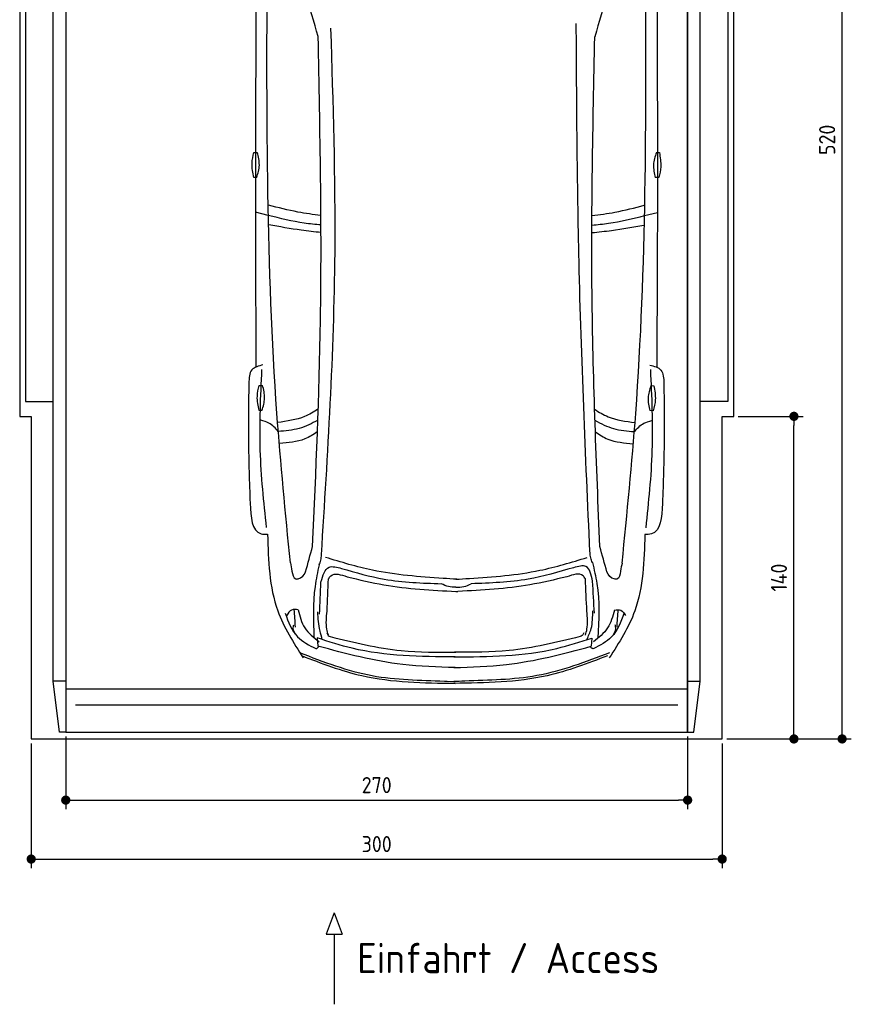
# Model space of a CAD drawing. Header units: millimetres. Extents: x -20 to 3611, y -1152 to 5573.
# Tile 1 of 3: x 0 to 3611, y -1152 to 3121. Entities that reach past the tile are written whole.
import ezdxf

# ---------------------------------------------------------------- set-up
doc = ezdxf.new("R2010")
doc.units = ezdxf.units.MM
for name, color, linetype in [('4', 3, 'Continuous'), ('5', 3, 'Continuous'), ('Car', 10, 'Continuous')]:
    doc.layers.add(name, color=color, linetype=linetype)
doc.styles.get("Standard").update_dxf_attribs({"font": 'ISOCP.SHX'})
doc.dimstyles.new('GEN-ISO', dxfattribs={"dimscale": 20, "dimtxt": 3.5, "dimasz": 2, "dimexe": 2, "dimexo": 1, "dimgap": 1.5, "dimtad": 1, "dimdec": 1, "dimdsep": 46, "dimtxsty": 'STANDARD', "dimblk": 'PUNKT', "dimcen": 2, "dimclrd": 256, "dimclre": 256, "dimclrt": 2, "dimadec": 0, "dimazin": 0, "dimtp": 0.1, "dimtm": 0.1, "dimtfac": 0.71, "dimtdec": 1, "dimtmove": 2, "dimatfit": 3, "dimldrblk": 'PUNKT', "dimfxl": 1, "dimtolj": 1, "dimarcsym": 0})

# ---------------------------------------------------------------- blocks, each defined once
blk = doc.blocks.new('PUNKT')
at = {"layer": '4', "color": 0, "linetype": 'ByBlock'}
blk.add_line((-0.5, 0), (-1, 0), dxfattribs=at)
at = {"layer": '4', "color": 0, "linetype": 'ByBlock', "const_width": 0.5}
blk.add_lwpolyline([(-0.25, 0, 1), (0.25, 0, 1)], format="xyb", close=True, dxfattribs=at)
blk = doc.blocks.new('*D5')
at = {"layer": '5', "lineweight": -2}
for p, q in [((3120, 5200), (3610.6, 5200)), ((3570.6, 40), (3570.6, 5160)), ((3070, 0), (3610.6, 0))]:
    blk.add_line(p, q, dxfattribs=at)
at = {"layer": 'DEFPOINTS', "color": 0}
for p in [(3100, 5200), (3570.6, 5200), (3050, 0)]:
    blk.add_point(p, dxfattribs=at)
at = {"layer": '5', "lineweight": -2, "xscale": 40, "yscale": 40, "zscale": 40}
for p, rotation in [((3570.6, 5200), 90), ((3570.6, 0), 270)]:
    blk.add_blockref('PUNKT', p, dxfattribs=dict(at, rotation=rotation))
at = {"layer": '5', "color": 2, "insert": (3505.6, 2600), "char_height": 70, "attachment_point": 5, "rotation": 90}
blk.add_mtext('\\A1;520', dxfattribs=at)
blk = doc.blocks.new('*D6')
at = {"layer": '5', "lineweight": -2}
for p, q in [((3120, 1400), (3401.5, 1400)), ((3361.5, 40), (3361.5, 1360)), ((3070, 0), (3401.5, 0))]:
    blk.add_line(p, q, dxfattribs=at)
at = {"layer": 'DEFPOINTS', "color": 0}
for p in [(3100, 1400), (3361.5, 1400), (3050, 0)]:
    blk.add_point(p, dxfattribs=at)
at = {"layer": '5', "lineweight": -2, "xscale": 40, "yscale": 40, "zscale": 40}
for p, rotation in [((3361.5, 1400), 90), ((3361.5, 0), 270)]:
    blk.add_blockref('PUNKT', p, dxfattribs=dict(at, rotation=rotation))
at = {"layer": '5', "color": 2, "insert": (3296.5, 700), "char_height": 70, "attachment_point": 5, "rotation": 90}
blk.add_mtext('\\A1;140', dxfattribs=at)
blk = doc.blocks.new('*D7')
at = {"layer": '5', "lineweight": -2}
for p, q in [((50, -20), (50, -561.3)), ((3050, -20), (3050, -561.3)), ((90, -521.3), (3010, -521.3))]:
    blk.add_line(p, q, dxfattribs=at)
at = {"layer": 'DEFPOINTS', "color": 0}
for p in [(50, 0), (3050, 0), (3050, -521.3)]:
    blk.add_point(p, dxfattribs=at)
at = {"layer": '5', "lineweight": -2, "xscale": 40, "yscale": 40, "zscale": 40, "rotation": 180}
blk.add_blockref('PUNKT', (50, -521.3), dxfattribs=at)
at = {"layer": '5', "lineweight": -2, "xscale": 40, "yscale": 40, "zscale": 40}
blk.add_blockref('PUNKT', (3050, -521.3), dxfattribs=at)
at = {"layer": '5', "color": 2, "insert": (1550, -456.3), "char_height": 70, "attachment_point": 5}
blk.add_mtext('300', dxfattribs=at)
blk = doc.blocks.new('*D8')
at = {"layer": '5', "lineweight": -2}
for p, q in [((200, 10), (200, -305.5)), ((2900, 10), (2900, -305.5)), ((240, -265.5), (2860, -265.5))]:
    blk.add_line(p, q, dxfattribs=at)
at = {"layer": 'DEFPOINTS', "color": 0}
for p in [(200, 30), (2900, 30), (2900, -265.5)]:
    blk.add_point(p, dxfattribs=at)
at = {"layer": '5', "lineweight": -2, "xscale": 40, "yscale": 40, "zscale": 40, "rotation": 180}
blk.add_blockref('PUNKT', (200, -265.5), dxfattribs=at)
at = {"layer": '5', "lineweight": -2, "xscale": 40, "yscale": 40, "zscale": 40}
blk.add_blockref('PUNKT', (2900, -265.5), dxfattribs=at)
at = {"layer": '5', "color": 2, "insert": (1550, -200.5), "char_height": 70, "attachment_point": 5}
blk.add_mtext('270', dxfattribs=at)

msp = doc.modelspace()

# ---------------------------------------------------------------- linework, layer by layer
for p, q in [((172.5, 30), (145, 250)), ((200, 250), (145, 250)), ((200, 218), (2900, 218)), ((2900, 250), (2955, 250)), ((2927.5, 30), (2955, 250)), ((1364.92, -754.39), (1330.42, -847.09)), ((1364.92, -754.39), (1399.43, -847.09)), ((1330.42, -847.09), (1399.43, -847.09)), ((1364.92, -847.09), (1364.92, -1151.72))]:
    msp.add_line(p, q)
msp.add_lwpolyline([(3100, 3300), (3050, 3300), (3050, 5200), (50, 5200), (50, 3300), (0, 3300), (0, 1400), (50, 1400), (50, 0), (3050, 0), (3050, 1400), (3100, 1400)], close=True)
for points in [[(145, 5110), (200, 5110), (200, 30), (172.5, 30)], [(145, 250), (145, 5110)], [(200, 30), (2900, 30), (2900, 5110)], [(200, 5110), (200, 30)], [(2955, 5110), (2900, 5110), (2900, 30), (2927.5, 30)], [(2955, 250), (2955, 5110)], [(145, 3265), (25, 3265), (25, 1465), (145, 1465)], [(2955, 3265), (3075, 3265), (3075, 1465), (2955, 1465)], [(2857.98, 146.19), (1750, 146.19), (242.02, 146.19)]]:
    msp.add_lwpolyline(points)
at = {"layer": 'Car'}
for p, q in [((1079.37, 2271.92), (1023.59, 2285.91)), ((2712.82, 2271.23), (2768.62, 2285.17)), ((1291.82, 438.39), (1294.98, 402.67)), ((2484.02, 437.89), (2480.83, 402.17))]:
    msp.add_line(p, q, dxfattribs=at)
for points in [[(1016.75, 2545.3), (1031.73, 2545.3)], [(2764.28, 2544.83), (2777.21, 2544.59)], [(1029.11, 2436.74), (1016.17, 2436.74)], [(2774.58, 2436.06), (2759.6, 2436.34)], [(1039.66, 1534.35), (1054.64, 1534.35)], [(2740.49, 1533.17), (2753.42, 1532.92)], [(1052.01, 1425.8), (1039.08, 1425.8)], [(2750.79, 1424.39), (2735.81, 1424.68)]]:
    msp.add_lwpolyline(points, dxfattribs=at)
for centre, start, end in [((-4662.87, 1345.32), 15.945352, 19.596216), ((8454.28, 1339.75), 160.355167, 164.006031)]:
    msp.add_arc(centre, 6197.21, start, end, dxfattribs=at)
for points, knots in [([(1026.52, 3309.42), (1024.72, 2964.69), (1022.38, 2397.1), (1024.69, 1829.51), (1025.91, 1613.72)], [30.2317921, 30.2317921, 30.2317921, 30.2317921, 135.7738464, 200.5104278, 200.5104278, 200.5104278, 200.5104278]), ([(1175.34, 763.95), (1154.03, 980.22), (1070.04, 1832.33), (1072.52, 2689.28), (1074.37, 3328.73)], [0, 0, 0, 0, 651.7606985, 2567.8765597, 2567.8765597, 2567.8765597, 2567.8765597]), ([(2615.57, 763.33), (2637.07, 979.59), (2721.78, 1831.63), (2720.03, 2688.58), (2718.72, 3328.03)], [0, 0, 0, 0, 651.7606985, 2567.8765597, 2567.8765597, 2567.8765597, 2567.8765597]), ([(2766.54, 3309.4), (2768.08, 2959.71), (2769.9, 2394.24), (2767.13, 1828.77), (2765.73, 1612.99)], [30.8675023, 30.8675023, 30.8675023, 30.8675023, 135.7738464, 200.5104278, 200.5104278, 200.5104278, 200.5104278]), ([(1309.99, 799.79), (1337.65, 1236.69), (1385.85, 1998), (1361.52, 2760.28), (1351.16, 3085.11)], [0, 0, 0, 0, 1312.3473022, 2286.8098626, 2286.8098626, 2286.8098626, 2286.8098626]), ([(2475.57, 811.57), (2456.95, 1231.18), (2423.05, 1995.52), (2418.47, 2760.58), (2416.41, 3105.63)], [0, 0, 0, 0, 1259.9414447, 2295.0149605, 2295.0149605, 2295.0149605, 2295.0149605]), ([(1271.92, 835.71), (1286.39, 1162.94), (1318.96, 1899.99), (1304.13, 2637.66), (1295.89, 3047.82)], [0, 0, 0, 0, 982.4163999, 2212.7413199, 2212.7413199, 2212.7413199, 2212.7413199]), ([(2519.05, 835.18), (2504.27, 1190.18), (2473.57, 1927.3), (2488.97, 2664.93), (2496.96, 3047.31)], [0, 0, 0, 0, 1065.6485601, 2212.7195413, 2212.7195413, 2212.7195413, 2212.7195413]), ([(1016.17, 2436.74), (1012.14, 2457.2), (1004.96, 2493.56), (1013.17, 2529.56), (1016.75, 2545.3)], [0, 0, 0, 0, 61.7022745, 109.6273698, 109.6273698, 109.6273698, 109.6273698]), ([(1029.11, 2436.74), (1034.52, 2454.4), (1045.53, 2490.31), (1036.38, 2526.77), (1031.73, 2545.3)], [0, 0, 0, 0, 54.314538, 110.4477452, 110.4477452, 110.4477452, 110.4477452]), ([(2764.28, 2544.83), (2758.53, 2527.28), (2746.84, 2491.58), (2755.3, 2454.96), (2759.6, 2436.34)], [0, 0, 0, 0, 54.314538, 110.4477452, 110.4477452, 110.4477452, 110.4477452]), ([(2777.21, 2544.59), (2780.86, 2524.05), (2787.34, 2487.57), (2778.46, 2451.73), (2774.58, 2436.06)], [0, 0, 0, 0, 61.7022745, 109.6273698, 109.6273698, 109.6273698, 109.6273698]), ([(1307.61, 2271.94), (1274.31, 2275.84), (1197.06, 2286.42), (1121.45, 2305.96), (1080.57, 2315.98)], [6.4329915, 6.4329915, 6.4329915, 6.4329915, 16.5424251, 29.8301072, 29.8301072, 29.8301072, 29.8301072]), ([(2484.8, 2271.47), (2518.02, 2275.33), (2595.21, 2285.85), (2670.77, 2305.3), (2711.69, 2315.83)], [6.4540006, 6.4540006, 6.4540006, 6.4540006, 16.5424251, 29.8301072, 29.8301072, 29.8301072, 29.8301072]), ([(1308.02, 2230.5), (1283.71, 2232.46), (1206.59, 2240.33), (1131.12, 2259.07), (1079.37, 2271.92)], [6.5564591, 6.5564591, 6.5564591, 6.5564591, 13.8699149, 29.8274463, 29.8274463, 29.8274463, 29.8274463]), ([(2484.37, 2230.02), (2508.61, 2231.96), (2585.65, 2239.76), (2661.06, 2258.42), (2712.82, 2271.23)], [6.5803524, 6.5803524, 6.5803524, 6.5803524, 13.8699149, 29.8274463, 29.8274463, 29.8274463, 29.8274463]), ([(1308.03, 2197.67), (1279.63, 2200.56), (1203.29, 2209.16), (1127.65, 2222.84), (1081.98, 2231.1)], [6.6327441, 6.6327441, 6.6327441, 6.6327441, 15.2289071, 29.6828472, 29.6828472, 29.6828472, 29.6828472]), ([(2484.37, 2197.2), (2512.67, 2200.05), (2588.93, 2208.59), (2664.5, 2222.19), (2710.18, 2230.41)], [6.6592474, 6.6592474, 6.6592474, 6.6592474, 15.2289071, 29.6828472, 29.6828472, 29.6828472, 29.6828472]), ([(1056.34, 1623.32), (1037.39, 1618.37), (997.23, 1607.87), (995.64, 1565.83), (994.81, 1543.62)], [0, 0, 0, 0, 52.9773642, 112.3150444, 112.3150444, 112.3150444, 112.3150444]), ([(1071.72, 916.98), (1059.96, 1028.75), (1035.96, 1257.01), (1046.42, 1486.31), (1051.76, 1603.34)], [0, 0, 0, 0, 336.6348432, 687.5082416, 687.5082416, 687.5082416, 687.5082416]), ([(2719.32, 916.29), (2731.17, 1028.04), (2755.37, 1256.28), (2745.1, 1485.59), (2739.86, 1602.62)], [0, 0, 0, 0, 336.6348432, 687.5082416, 687.5082416, 687.5082416, 687.5082416]), ([(2735.31, 1622.61), (2754.25, 1617.64), (2794.4, 1607.11), (2795.95, 1565.06), (2796.77, 1542.85)], [0, 0, 0, 0, 52.9773642, 112.3150444, 112.3150444, 112.3150444, 112.3150444]), ([(994.81, 1543.62), (993.67, 1460.93), (991.3, 1287.4), (997.22, 1113.95), (1000.33, 1023.15)], [0, 0, 0, 0, 248.0557509, 520.5632768, 520.5632768, 520.5632768, 520.5632768]), ([(2796.77, 1542.85), (2797.83, 1460.16), (2800.06, 1286.63), (2793.98, 1113.18), (2790.81, 1022.39)], [0, 0, 0, 0, 248.0557509, 520.5632768, 520.5632768, 520.5632768, 520.5632768]), ([(1039.08, 1425.8), (1035.04, 1446.26), (1027.87, 1482.62), (1036.07, 1518.62), (1039.66, 1534.35)], [0, 0, 0, 0, 61.7022745, 109.6273698, 109.6273698, 109.6273698, 109.6273698]), ([(1052.01, 1425.8), (1057.43, 1443.46), (1068.44, 1479.37), (1059.29, 1515.83), (1054.64, 1534.35)], [0, 0, 0, 0, 54.314538, 110.4477452, 110.4477452, 110.4477452, 110.4477452]), ([(2740.49, 1533.17), (2734.74, 1515.61), (2723.06, 1479.92), (2731.52, 1443.29), (2735.81, 1424.68)], [0, 0, 0, 0, 54.314538, 110.4477452, 110.4477452, 110.4477452, 110.4477452]), ([(2753.42, 1532.92), (2757.07, 1512.39), (2763.55, 1475.9), (2754.67, 1440.06), (2750.79, 1424.39)], [0, 0, 0, 0, 61.7022745, 109.6273698, 109.6273698, 109.6273698, 109.6273698]), ([(1296.19, 1432.13), (1277.21, 1419.08), (1223.45, 1387.65), (1160.12, 1378.8), (1120.39, 1373.25)], [7.4489286, 7.4489286, 7.4489286, 7.4489286, 14.3334492, 26.2908128, 26.2908128, 26.2908128, 26.2908128]), ([(2496.11, 1431.06), (2514.82, 1418.23), (2568.32, 1387.04), (2631.32, 1378.18), (2671.04, 1372.59)], [7.5476492, 7.5476492, 7.5476492, 7.5476492, 14.3334492, 26.2908128, 26.2908128, 26.2908128, 26.2908128]), ([(1122.93, 1334.25), (1110.28, 1348.1), (1089.15, 1371.23), (1059.26, 1379.56), (1047.26, 1382.91)], [0, 0, 0, 0, 54.7652891, 91.527008, 91.527008, 91.527008, 91.527008]), ([(1294.52, 1383.81), (1268.51, 1368.6), (1214.52, 1342.23), (1153.67, 1336.93), (1122.93, 1334.25)], [6.4830652, 6.4830652, 6.4830652, 6.4830652, 15.4380648, 24.5854757, 24.5854757, 24.5854757, 24.5854757]), ([(2497.7, 1382.84), (2523.45, 1367.8), (2577.19, 1341.62), (2637.72, 1336.3), (2668.47, 1333.6)], [6.572602, 6.572602, 6.572602, 6.572602, 15.4380648, 24.5854757, 24.5854757, 24.5854757, 24.5854757]), ([(2668.47, 1333.6), (2681.13, 1347.43), (2702.3, 1370.56), (2732.23, 1378.87), (2744.26, 1382.21)], [0, 0, 0, 0, 54.7652891, 91.6139456, 91.6139456, 91.6139456, 91.6139456]), ([(1292.72, 1333.76), (1275.35, 1320.79), (1225.8, 1290.07), (1165.46, 1284.93), (1128.64, 1281.8)], [6.8005863, 6.8005863, 6.8005863, 6.8005863, 13.2652487, 24.5027164, 24.5027164, 24.5027164, 24.5027164]), ([(2499.42, 1332.7), (2516.55, 1319.95), (2565.88, 1289.47), (2625.9, 1284.31), (2662.72, 1281.14)], [6.8925435, 6.8925435, 6.8925435, 6.8925435, 13.2652487, 24.5027164, 24.5027164, 24.5027164, 24.5027164]), ([(1000.33, 1023.15), (1003.46, 962.44), (1007.23, 889.49), (1066.49, 888.24), (1076.44, 888.03)], [0, 0, 0, 0, 140.8501313, 169.2357956, 169.2357956, 169.2357956, 169.2357956]), ([(2790.81, 1022.39), (2787.62, 961.68), (2783.79, 888.74), (2724.52, 887.53), (2714.58, 887.33)], [0, 0, 0, 0, 140.8501313, 169.2357956, 169.2357956, 169.2357956, 169.2357956]), ([(1076.44, 888.03), (1079.81, 773.83), (1085.52, 580.31), (1188.43, 418.24), (1230.61, 351.81)], [0, 0, 0, 0, 334.5299302, 566.9211042, 566.9211042, 566.9211042, 566.9211042]), ([(2714.58, 887.33), (2711.11, 773.14), (2705.24, 579.62), (2602.19, 417.64), (2559.95, 351.24)], [0, 0, 0, 0, 334.5299302, 566.9211042, 566.9211042, 566.9211042, 566.9211042]), ([(1299.97, 754.88), (1302.88, 761.58), (1309.1, 775.88), (1309.68, 791.49), (1309.99, 799.79)], [0, 0, 0, 0, 21.7116078, 46.3741342, 46.3741342, 46.3741342, 46.3741342]), ([(1838.37, 696.54), (1735.37, 703.84), (1561.57, 716.15), (1395.28, 767.27), (1327.54, 788.09)], [0, 0, 0, 0, 308.4084916, 520.4149112, 520.4149112, 520.4149112, 520.4149112]), ([(1952.49, 696.49), (2055.49, 703.7), (2229.3, 715.87), (2395.63, 766.84), (2463.39, 787.61)], [0, 0, 0, 0, 308.4084916, 520.4149112, 520.4149112, 520.4149112, 520.4149112]), ([(2486.87, 765.4), (2483.96, 772.1), (2477.74, 786.41), (2477.16, 802.01), (2476.85, 810.31)], [0, 0, 0, 0, 21.7116078, 46.3741342, 46.3741342, 46.3741342, 46.3741342]), ([(1175.34, 763.95), (1177.66, 753.05), (1182.42, 730.59), (1187.05, 695.78), (1200.93, 694.04), (1202, 693.91)], [0, 0, 0, 0, 35.9193016, 74.0315567, 77.2045762, 77.2045762, 77.2045762, 77.2045762]), ([(1299.97, 754.88), (1293.28, 724.07), (1270.82, 620.63), (1274.83, 514.41), (1277.64, 439.83)], [0, 0, 0, 0, 94.3661929, 316.7820175, 316.7820175, 316.7820175, 316.7820175]), ([(1308.06, 680.77), (1316.07, 709.11), (1330, 758.33), (1376.97, 745.58), (1396.9, 740.17)], [0, 0, 0, 0, 73.3528982, 127.4419101, 127.4419101, 127.4419101, 127.4419101]), ([(1396.9, 740.17), (1458.6, 722.38), (1600.16, 681.57), (1747.58, 676.5), (1830.74, 673.64)], [0, 0, 0, 0, 191.9523943, 440.3789719, 440.3789719, 440.3789719, 440.3789719]), ([(2404.82, 743.27), (2339.54, 724.09), (2194.51, 681.48), (2043.27, 676.38), (1960.09, 673.58)], [0, 0, 0, 0, 203.3167496, 451.7433273, 451.7433273, 451.7433273, 451.7433273]), ([(2487.35, 684.57), (2481.64, 712.44), (2471.51, 761.86), (2425.07, 748.92), (2404.82, 743.27)], [0, 0, 0, 0, 69.9189569, 124.0079688, 124.0079688, 124.0079688, 124.0079688]), ([(2486.87, 765.4), (2494.04, 735.24), (2519.55, 627.9), (2514.38, 517.05), (2510.66, 437.36)], [0, 0, 0, 0, 92.7539019, 330.0762262, 330.0762262, 330.0762262, 330.0762262]), ([(2615.57, 763.33), (2613.25, 752.44), (2608.46, 729.99), (2603.81, 695.18), (2589.92, 693.45), (2588.86, 693.32)], [0, 0, 0, 0, 35.9193016, 74.0315567, 77.2045762, 77.2045762, 77.2045762, 77.2045762]), ([(1202, 693.91), (1204.45, 694.14), (1221.5, 695.72), (1237.17, 711.12), (1241.18, 725.22)], [0, 0, 0, 0, 7.4004634, 51.3852849, 51.3852849, 51.3852849, 51.3852849]), ([(1340.53, 694.76), (1343.84, 699.52), (1361.2, 724.42), (1394.6, 712.96), (1421.63, 703.69)], [0, 0, 0, 0, 16.6701507, 87.364183, 87.364183, 87.364183, 87.364183]), ([(1421.63, 703.69), (1474.74, 691.04), (1629.8, 654.12), (1789.25, 645.73), (1894.08, 640.21)], [0, 0, 0, 0, 163.5558249, 477.487186, 477.487186, 477.487186, 477.487186]), ([(2375.28, 703.65), (2322.17, 691.01), (2167.11, 654.09), (2007.66, 645.7), (1902.83, 640.18)], [0, 0, 0, 0, 163.5558249, 477.487186, 477.487186, 477.487186, 477.487186]), ([(2456.38, 694.73), (2453.07, 699.48), (2435.72, 724.39), (2402.31, 712.93), (2375.28, 703.65)], [0, 0, 0, 0, 16.6701507, 87.364183, 87.364183, 87.364183, 87.364183]), ([(2588.86, 693.32), (2586.4, 693.55), (2569.36, 695.15), (2553.7, 710.56), (2549.7, 724.66)], [0, 0, 0, 0, 7.4004634, 51.3852849, 51.3852849, 51.3852849, 51.3852849]), ([(1893.41, 658.19), (1882.77, 658.43), (1860.75, 658.91), (1840.97, 668.62), (1830.74, 673.64)], [0, 0, 0, 0, 31.5287308, 65.2345566, 65.2345566, 65.2345566, 65.2345566]), ([(1893.41, 658.19), (1905.42, 658.24), (1928.83, 658.35), (1949.86, 668.59), (1960.09, 673.58)], [0, 0, 0, 0, 35.5209949, 69.2268207, 69.2268207, 69.2268207, 69.2268207]), ([(1894.08, 640.21), (1895.49, 640.13), (1898.42, 639.95), (1901.36, 640.1), (1902.88, 640.18)], [0, 0, 0, 0, 4.2354612, 8.799002, 8.799002, 8.799002, 8.799002]), ([(1209.03, 560.02), (1198.61, 561.45), (1177.03, 564.43), (1166.01, 545.44), (1160.31, 535.62)], [0, 0, 0, 0, 28.7971578, 59.6786004, 59.6786004, 59.6786004, 59.6786004]), ([(1208.76, 560.02), (1216.04, 532.39), (1230.85, 476.22), (1276.57, 440.29), (1299.81, 422.02)], [0, 0, 0, 0, 83.3085317, 169.4021322, 169.4021322, 169.4021322, 169.4021322]), ([(2461.93, 430.75), (2469.3, 446.51), (2487.75, 485.97), (2487.9, 529.81), (2487.99, 556.15)], [0, 0, 0, 0, 51.6452018, 129.3985424, 129.3985424, 129.3985424, 129.3985424]), ([(2581.98, 559.44), (2574.67, 531.82), (2559.82, 475.66), (2514.07, 439.76), (2490.82, 421.52)], [0, 0, 0, 0, 83.3085317, 169.4021322, 169.4021322, 169.4021322, 169.4021322]), ([(2581.71, 559.44), (2592.13, 560.86), (2613.72, 563.82), (2624.71, 544.83), (2630.41, 535)], [0, 0, 0, 0, 28.7971578, 59.6786004, 59.6786004, 59.6786004, 59.6786004]), ([(1152.65, 545.32), (1166.54, 507.82), (1191.91, 439.33), (1256.6, 406.77), (1285.86, 392.04)], [0, 0, 0, 0, 114.9227222, 209.8813192, 209.8813192, 209.8813192, 209.8813192]), ([(1313.9, 431.24), (1310.29, 443.56), (1298.85, 482.66), (1296.11, 523.42), (1294.23, 551.33)], [0, 0, 0, 0, 38.4485853, 121.967316, 121.967316, 121.967316, 121.967316]), ([(1340.4, 450.79), (1337.94, 459.32), (1328.23, 492.88), (1331.84, 528.04), (1334.53, 554.27)], [0, 0, 0, 0, 26.5229591, 104.3043282, 104.3043282, 104.3043282, 104.3043282]), ([(2456.51, 450.75), (2458.98, 459.29), (2468.68, 492.84), (2465.07, 528.01), (2462.38, 554.24)], [0, 0, 0, 0, 26.5229591, 104.3043282, 104.3043282, 104.3043282, 104.3043282]), ([(2623.28, 544.7), (2609.36, 507.21), (2583.93, 438.74), (2519.22, 406.24), (2489.94, 391.53)], [0, 0, 0, 0, 114.9227222, 209.8813192, 209.8813192, 209.8813192, 209.8813192]), ([(1197.43, 453.57), (1191.35, 465.48), (1184.27, 479.36), (1189.97, 493.14), (1189.9, 495.16)], [0, 0, 0, 0, 36.727695, 42.8141747, 42.8141747, 42.8141747, 42.8141747]), ([(2578.42, 452.98), (2584.51, 464.88), (2591.61, 478.76), (2585.92, 492.54), (2585.99, 494.57)], [0, 0, 0, 0, 36.727695, 42.8141747, 42.8141747, 42.8141747, 42.8141747]), ([(1890.37, 355.69), (1739.51, 357.27), (1535.21, 359.41), (1342.28, 422.02), (1291.82, 438.39)], [0, 0, 0, 0, 447.9720977, 606.6542832, 606.6542832, 606.6542832, 606.6542832]), ([(1333.01, 460.49), (1334.75, 456.27), (1337.87, 448.74), (1345.23, 445.46), (1348.47, 444.01)], [0, 0, 0, 0, 13.0792045, 23.3644838, 23.3644838, 23.3644838, 23.3644838]), ([(1348.47, 444.01), (1450.71, 419.18), (1629.82, 375.67), (1813.9, 376.05), (1892.91, 376.21)], [0, 0, 0, 0, 314.1417423, 550.3890647, 550.3890647, 550.3890647, 550.3890647]), ([(1885.4, 355.69), (2036.26, 357.14), (2240.56, 359.11), (2433.54, 421.55), (2484.02, 437.89)], [0, 0, 0, 0, 447.9720977, 606.6542832, 606.6542832, 606.6542832, 606.6542832]), ([(2432.8, 443.95), (2330.57, 419.12), (2151.45, 375.61), (1967.37, 375.98), (1888.36, 376.14)], [0, 0, 0, 0, 314.1417423, 550.3890647, 550.3890647, 550.3890647, 550.3890647]), ([(2449.11, 460.45), (2447.38, 456.22), (2444.17, 448.4), (2436.37, 445.35), (2432.8, 443.95)], [0, 0, 0, 0, 13.0792045, 24.1213189, 24.1213189, 24.1213189, 24.1213189]), ([(1285.86, 392.04), (1287.16, 392.18), (1292.68, 392.79), (1295.74, 397.91), (1298.07, 401.83)], [0, 0, 0, 0, 3.8211786, 16.2467831, 16.2467831, 16.2467831, 16.2467831]), ([(1890.38, 309.71), (1814.24, 312.09), (1612.34, 318.4), (1416.67, 369.49), (1294.98, 402.67)], [0, 0, 0, 0, 22.79473, 60.4405335, 60.4405335, 60.4405335, 60.4405335]), ([(1885.35, 309.71), (1961.5, 312.03), (2163.4, 318.17), (2359.11, 369.09), (2480.83, 402.17)], [0, 0, 0, 0, 22.79473, 60.4405335, 60.4405335, 60.4405335, 60.4405335]), ([(2489.94, 391.53), (2488.64, 391.67), (2483.12, 392.28), (2480.07, 397.41), (2477.74, 401.33)], [0, 0, 0, 0, 3.8211786, 16.2467831, 16.2467831, 16.2467831, 16.2467831]), ([(1214.7, 374.93), (1318.58, 334.9), (1521.04, 256.88), (1754.74, 255.19), (1874.85, 249.3), (1890.39, 248.54)], [0, 0, 0, 0, 331.1714641, 645.410319, 692.1255262, 692.1255262, 692.1255262, 692.1255262]), ([(1223.22, 361.51), (1309.88, 328.3), (1523.75, 246.35), (1753.65, 243.16), (1890.39, 241.27)], [0, 0, 0, 0, 276.566847, 682.5008625, 682.5008625, 682.5008625, 682.5008625]), ([(2552.56, 360.94), (2465.86, 327.81), (2251.92, 246.04), (2022.02, 243.05), (1885.28, 241.27)], [0, 0, 0, 0, 276.566847, 682.5008625, 682.5008625, 682.5008625, 682.5008625]), ([(2561.09, 374.36), (2457.17, 334.41), (2254.65, 256.57), (2020.95, 255.08), (1900.83, 249.29), (1885.29, 248.54)], [0, 0, 0, 0, 331.1714641, 645.410319, 692.1255262, 692.1255262, 692.1255262, 692.1255262])]:
    msp.add_open_spline(points, degree=3, knots=knots, dxfattribs=at)
for points in [[(1241.18, 725.22), (1251.43, 762.05), (1261.68, 798.88), (1271.92, 835.71)], [(2549.7, 724.66), (2539.48, 761.5), (2529.27, 798.34), (2519.05, 835.18)], [(1334.53, 554.27), (1336.53, 601.1), (1338.53, 647.93), (1340.53, 694.76)], [(1897.71, 693.11), (1877.93, 694.25), (1858.15, 695.39), (1838.37, 696.54)], [(1893.14, 693.11), (1912.92, 694.24), (1932.7, 695.36), (1952.49, 696.49)], [(2462.38, 554.24), (2460.38, 601.07), (2458.38, 647.9), (2456.38, 694.73)], [(2495.39, 546.45), (2492.71, 592.49), (2490.03, 638.53), (2487.35, 684.57)], [(1301.63, 541.63), (1303.77, 588.01), (1305.91, 634.39), (1308.06, 680.77)], [(1197.29, 485.46), (1195.65, 510.82), (1194.01, 536.18), (1192.37, 561.54)], [(2593.38, 484.87), (2595.05, 510.23), (2596.71, 535.58), (2598.37, 560.94)]]:
    msp.add_open_spline(points, degree=3, dxfattribs=at)

# ---------------------------------------------------------------- texts
msp.add_text('Einfahrt / Access', height=131.25).set_placement((1465.34, -1016.67))

# ---------------------------------------------------------------- dimensions: what is measured, and where the dimension line sits
at = {"layer": '5'}
for base, p2, picture, middle in [((3570.6, 5200), (3100, 5200), '*D5', (3505.6, 2600)), ((3361.5, 1400), (3100, 1400), '*D6', (3296.5, 700))]:
    dim = msp.add_linear_dim(base=base, p1=(3050, 0), p2=p2, angle=270, dimstyle='GEN-ISO', override={"dimlfac": 0.1}, dxfattribs=at)
    dim.commit()
    dim.dimension.update_dxf_attribs({"geometry": picture, "text_midpoint": middle})
for base, p1, p2, picture, middle in [((2900, -265.52), (200, 30), (2900, 30), '*D8', (1550, -200.51)), ((3050, -521.34), (50, 0), (3050, 0), '*D7', (1550, -456.34))]:
    dim = msp.add_linear_dim(base=base, p1=p1, p2=p2, dimstyle='GEN-ISO', override={"dimlfac": 0.1, "dimtolj": 0}, dxfattribs=at)
    dim.commit()
    dim.dimension.update_dxf_attribs({"geometry": picture, "text_midpoint": middle})

doc.saveas('drawing.dxf')
